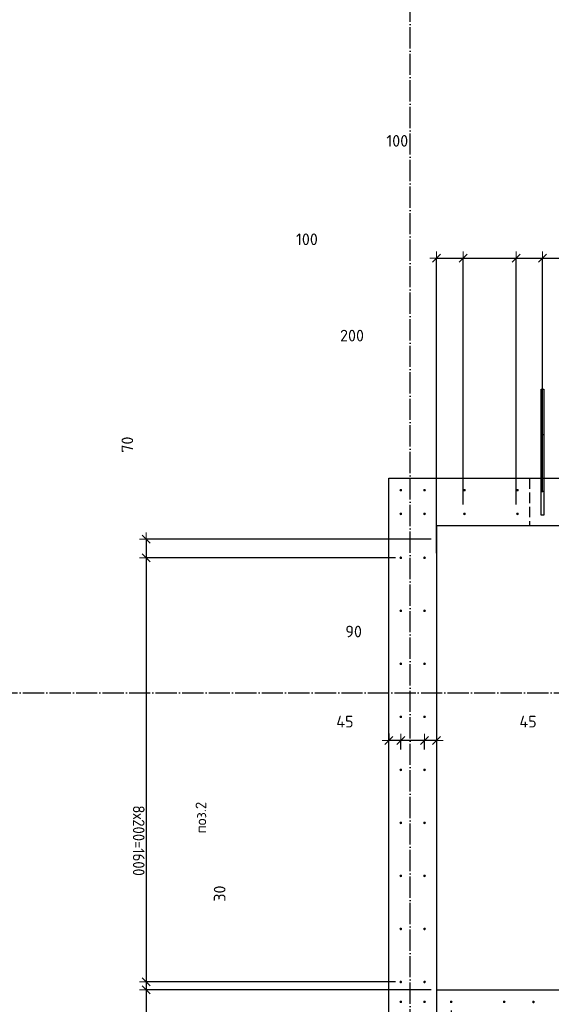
# Model space of a CAD drawing. Header units: millimetres. Extents: x -2995 to 47287, y -2809 to 58122.
# Tile 47 of 143: x 6927 to 8933, y 34445 to 38159. Entities that reach past the tile are written whole.
import ezdxf

# ---------------------------------------------------------------- set-up
doc = ezdxf.new("R2010")
doc.units = ezdxf.units.MM
doc.header["$PDMODE"] = 65
for name, pattern in [('______11', [100, 80, -10, 0, -10]), ('______2', [54, 40, -14]), ('______5', [220, 160, -20, 20, -20])]:
    doc.linetypes.add(name, pattern=pattern)
for name, color, linetype, lineweight in [('Standard', 7, 'Continuous', 25), ('Арм.стержн. вертикальными 1', 22, 'Continuous', 35), ('Размерная линия_ общее', 7, 'Continuous', 13)]:
    doc.layers.add(name, color=color, linetype=linetype, lineweight=lineweight)
doc.layers.add('Осевая линия_ общее', color=7, linetype='______5', lineweight=13, true_color=0xa0a0a0)
doc.styles.add('ISOCPEUR', font='ISOCPEUR')
doc.dimstyles.new('DIMSTYLE_14', dxfattribs={"dimtxt": 44, "dimasz": 50, "dimexe": 0, "dimexo": 0, "dimgap": 22, "dimtad": 0, "dimdec": 0, "dimrnd": 5, "dimzin": 12, "dimdsep": 46, "dimtxsty": 'ISOCPEUR', "dimblk1": 'ALL_ML_STRICH', "dimblk2": 'ALL_ML_STRICH', "dimsah": 1, "dimcen": 0, "dimclrd": 7, "dimclre": 256, "dimclrt": 7, "dimadec": 0, "dimazin": 0, "dimtfac": 1, "dimtdec": 0, "dimtix": 1, "dimtmove": 2, "dimatfit": 3, "dimfxl": 0, "dimtzin": 0, "dimlwd": 0, "dimlwe": -3, "dimarcsym": 0})
doc.dimstyles.new('DIMSTYLE_3', dxfattribs={"dimtxt": 44, "dimasz": 50, "dimexe": 0, "dimexo": 0, "dimgap": 22, "dimtad": 2, "dimdec": 0, "dimrnd": 5, "dimzin": 12, "dimdsep": 46, "dimtxsty": 'ISOCPEUR', "dimblk1": 'ALL_ML_STRICH', "dimblk2": 'ALL_ML_STRICH', "dimsah": 1, "dimcen": 0, "dimclrd": 7, "dimclre": 256, "dimclrt": 7, "dimadec": 0, "dimazin": 0, "dimtfac": 1, "dimtdec": 0, "dimtix": 1, "dimtmove": 2, "dimatfit": 3, "dimfxl": 0, "dimtzin": 0, "dimlwd": 0, "dimlwe": -3, "dimarcsym": 0})
doc.dimstyles.new('DIMSTYLE_8', dxfattribs={"dimtxt": 44, "dimasz": 50, "dimexe": 0, "dimexo": 0, "dimgap": 22, "dimtad": 2, "dimdec": 0, "dimrnd": 5, "dimzin": 12, "dimdsep": 46, "dimtxsty": 'ISOCPEUR', "dimblk1": 'ALL_ML_STRICH', "dimblk2": 'ALL_ML_STRICH', "dimsah": 1, "dimcen": 0, "dimclrd": 7, "dimclre": 256, "dimclrt": 7, "dimadec": 0, "dimazin": 0, "dimtfac": 1, "dimtdec": 0, "dimtix": 1, "dimtmove": 2, "dimatfit": 3, "dimfxl": 0, "dimtvp": 1.2, "dimtzin": 0, "dimlwd": 0, "dimlwe": -3, "dimarcsym": 0})

# ---------------------------------------------------------------- blocks, each defined once
blk = doc.blocks.new('ALL_ML_STRICH')
at = {"color": 0, "linetype": 'ByBlock', "lineweight": -2}
for p, q in [((-1, 0), (0.5, 0)), ((-0.3, -0.3), (0.3, 0.3)), ((0, -0.5), (0, 0.5))]:
    blk.add_line(p, q, dxfattribs=at)
blk = doc.blocks.new('*D110')
at = {"layer": 'DEFPOINTS', "color": 7, "linetype": 'Continuous', "lineweight": 13, "transparency": 33554687}
for p in [(7404.4, 36200), (8500, 36200), (8365, 36129.5)]:
    blk.add_point(p, dxfattribs=at)
at = {"layer": 'Размерная линия_ общее', "color": 253, "linetype": 'Continuous', "lineweight": -2, "true_color": 0xa0a0a0, "transparency": 33554687}
for p, q in [((8480, 36200), (7404.4, 36200)), ((8345, 36129.5), (7404.4, 36129.5))]:
    blk.add_line(p, q, dxfattribs=at)
at = {"layer": 'Размерная линия_ общее', "color": 7, "linetype": 'Continuous', "lineweight": -2, "transparency": 33554687}
blk.add_line((7404.4, 36200), (7404.4, 36129.5), dxfattribs=at)
at = {"layer": 'Размерная линия_ общее', "color": 7, "linetype": 'Continuous', "lineweight": 13, "transparency": 33554687, "xscale": 50, "yscale": 50, "zscale": 50}
for p, rotation in [((7404.4, 36200), 90), ((7404.4, 36129.5), 270)]:
    blk.add_blockref('ALL_ML_STRICH', p, dxfattribs=dict(at, rotation=rotation))
at = {"layer": 'Размерная линия_ общее', "color": 7, "linetype": 'Continuous', "lineweight": 13, "transparency": 33554687, "insert": (7333.5, 36556.1), "char_height": 44, "width": 88, "attachment_point": 5, "rotation": 90, "style": 'ISOCPEUR'}
blk.add_mtext('\\A1;{70}', dxfattribs=at)
blk = doc.blocks.new('*D111')
at = {"layer": 'DEFPOINTS', "color": 7, "linetype": 'Continuous', "lineweight": 13, "transparency": 33554687}
for p in [(7404.4, 36129.5), (8365, 36129.5), (8365, 34529.5)]:
    blk.add_point(p, dxfattribs=at)
at = {"layer": 'Размерная линия_ общее', "color": 253, "linetype": 'Continuous', "lineweight": -2, "true_color": 0xa0a0a0, "transparency": 33554687}
for p, q in [((8345, 36129.5), (7404.4, 36129.5)), ((8345, 34529.5), (7404.4, 34529.5))]:
    blk.add_line(p, q, dxfattribs=at)
at = {"layer": 'Размерная линия_ общее', "color": 7, "linetype": 'Continuous', "lineweight": -2, "transparency": 33554687}
blk.add_line((7404.4, 36129.5), (7404.4, 34529.5), dxfattribs=at)
at = {"layer": 'Размерная линия_ общее', "color": 7, "linetype": 'Continuous', "lineweight": 13, "transparency": 33554687, "xscale": 50, "yscale": 50, "zscale": 50}
for p, rotation in [((7404.4, 36129.5), 90), ((7404.4, 34529.5), 270)]:
    blk.add_blockref('ALL_ML_STRICH', p, dxfattribs=dict(at, rotation=rotation))
at = {"layer": 'Размерная линия_ общее', "color": 7, "linetype": 'Continuous', "lineweight": 13, "transparency": 33554687, "insert": (7398.4, 35195.5), "char_height": 44, "width": 2.2, "attachment_point": 1, "rotation": 270, "line_spacing_factor": 0.60241, "style": 'ISOCPEUR'}
blk.add_mtext('\\W0.91;8х200=1600', dxfattribs=at)
blk = doc.blocks.new('*D112')
at = {"layer": 'DEFPOINTS', "color": 7, "linetype": 'Continuous', "lineweight": 13, "transparency": 33554687}
for p in [(7404.4, 34529.5), (8365, 34529.5), (8500, 34500)]:
    blk.add_point(p, dxfattribs=at)
at = {"layer": 'Размерная линия_ общее', "color": 253, "linetype": 'Continuous', "lineweight": -2, "true_color": 0xa0a0a0, "transparency": 33554687}
for p, q in [((8345, 34529.5), (7404.4, 34529.5)), ((8480, 34500), (7404.4, 34500))]:
    blk.add_line(p, q, dxfattribs=at)
at = {"layer": 'Размерная линия_ общее', "color": 7, "linetype": 'Continuous', "lineweight": -2, "transparency": 33554687}
blk.add_line((7404.4, 34529.5), (7404.4, 34500), dxfattribs=at)
at = {"layer": 'Размерная линия_ общее', "color": 7, "linetype": 'Continuous', "lineweight": 13, "transparency": 33554687, "xscale": 50, "yscale": 50, "zscale": 50}
for p, rotation in [((7404.4, 34529.5), 90), ((7404.4, 34500), 270)]:
    blk.add_blockref('ALL_ML_STRICH', p, dxfattribs=dict(at, rotation=rotation))
at = {"layer": 'Размерная линия_ общее', "color": 7, "linetype": 'Continuous', "lineweight": 13, "transparency": 33554687, "insert": (7681.5, 34862.6), "char_height": 44, "width": 88, "attachment_point": 5, "rotation": 90, "style": 'ISOCPEUR'}
blk.add_mtext('\\A1;{30}', dxfattribs=at)
blk = doc.blocks.new('*D113')
at = {"layer": 'DEFPOINTS', "color": 7, "linetype": 'Continuous', "lineweight": 13, "transparency": 33554687}
for p in [(7404.4, 34500), (8500, 34500), (8820, 34320)]:
    blk.add_point(p, dxfattribs=at)
at = {"layer": 'Размерная линия_ общее', "color": 253, "linetype": 'Continuous', "lineweight": -2, "true_color": 0xa0a0a0, "transparency": 33554687}
for p, q in [((8480, 34500), (7404.4, 34500)), ((8800, 34320), (7404.4, 34320))]:
    blk.add_line(p, q, dxfattribs=at)
at = {"layer": 'Размерная линия_ общее', "color": 7, "linetype": 'Continuous', "lineweight": -2, "transparency": 33554687}
blk.add_line((7404.4, 34500), (7404.4, 34320), dxfattribs=at)
at = {"layer": 'Размерная линия_ общее', "color": 7, "linetype": 'Continuous', "lineweight": 13, "transparency": 33554687, "xscale": 50, "yscale": 50, "zscale": 50}
for p, rotation in [((7404.4, 34500), 90), ((7404.4, 34320), 270)]:
    blk.add_blockref('ALL_ML_STRICH', p, dxfattribs=dict(at, rotation=rotation))
at = {"layer": 'Размерная линия_ общее', "color": 7, "linetype": 'Continuous', "lineweight": 13, "transparency": 33554687, "insert": (7073.8, 34341), "char_height": 44, "width": 132, "attachment_point": 5, "rotation": 90, "style": 'ISOCPEUR'}
blk.add_mtext('\\A1;{180}', dxfattribs=at)
blk = doc.blocks.new('*D123')
at = {"layer": 'DEFPOINTS', "color": 7, "linetype": 'Continuous', "lineweight": 13, "transparency": 33554687}
for p in [(8500, 35486.8), (8500, 35440), (8454.5, 35386.3)]:
    blk.add_point(p, dxfattribs=at)
at = {"layer": 'Размерная линия_ общее', "color": 253, "linetype": 'Continuous', "lineweight": -2, "true_color": 0xa0a0a0, "transparency": 33554687}
for p, q in [((8454.5, 35406.3), (8454.5, 35440)), ((8500, 35466.8), (8500, 35440))]:
    blk.add_line(p, q, dxfattribs=at)
at = {"layer": 'Размерная линия_ общее', "color": 7, "linetype": 'Continuous', "lineweight": -2, "transparency": 33554687}
blk.add_line((8500, 35440), (8454.5, 35440), dxfattribs=at)
at = {"layer": 'Размерная линия_ общее', "color": 7, "linetype": 'Continuous', "lineweight": 13, "transparency": 33554687, "xscale": 50, "yscale": 50, "zscale": 50}
for p, rotation in [((8454.5, 35440), 180), ((8500, 35440), 360)]:
    blk.add_blockref('ALL_ML_STRICH', p, dxfattribs=dict(at, rotation=rotation))
at = {"layer": 'Размерная линия_ общее', "color": 7, "linetype": 'Continuous', "lineweight": 13, "transparency": 33554687, "insert": (8844.9, 35511.4), "char_height": 44, "width": 88, "attachment_point": 5, "style": 'ISOCPEUR'}
blk.add_mtext('\\A1;{45}', dxfattribs=at)
blk = doc.blocks.new('*D124')
at = {"layer": 'DEFPOINTS', "color": 7, "linetype": 'Continuous', "lineweight": 13, "transparency": 33554687}
for p in [(8454.5, 35440), (8365, 35386.3), (8454.5, 35386.3)]:
    blk.add_point(p, dxfattribs=at)
at = {"layer": 'Размерная линия_ общее', "color": 253, "linetype": 'Continuous', "lineweight": -2, "true_color": 0xa0a0a0, "transparency": 33554687}
for p, q in [((8365, 35406.3), (8365, 35440)), ((8454.5, 35406.3), (8454.5, 35440))]:
    blk.add_line(p, q, dxfattribs=at)
at = {"layer": 'Размерная линия_ общее', "color": 7, "linetype": 'Continuous', "lineweight": -2, "transparency": 33554687}
blk.add_line((8454.5, 35440), (8365, 35440), dxfattribs=at)
at = {"layer": 'Размерная линия_ общее', "color": 7, "linetype": 'Continuous', "lineweight": 13, "transparency": 33554687, "xscale": 50, "yscale": 50, "zscale": 50}
for p, rotation in [((8365, 35440), 180), ((8454.5, 35440), 360)]:
    blk.add_blockref('ALL_ML_STRICH', p, dxfattribs=dict(at, rotation=rotation))
at = {"layer": 'Размерная линия_ общее', "color": 7, "linetype": 'Continuous', "lineweight": 13, "transparency": 33554687, "insert": (8187.2, 35851.3), "char_height": 44, "width": 88, "attachment_point": 5, "style": 'ISOCPEUR'}
blk.add_mtext('\\A1;{90}', dxfattribs=at)
blk = doc.blocks.new('*D125')
at = {"layer": 'DEFPOINTS', "color": 7, "linetype": 'Continuous', "lineweight": 13, "transparency": 33554687}
for p in [(8320, 35486.8), (8365, 35440), (8365, 35386.3)]:
    blk.add_point(p, dxfattribs=at)
at = {"layer": 'Размерная линия_ общее', "color": 253, "linetype": 'Continuous', "lineweight": -2, "true_color": 0xa0a0a0, "transparency": 33554687}
for p, q in [((8320, 35466.8), (8320, 35440)), ((8365, 35406.3), (8365, 35440))]:
    blk.add_line(p, q, dxfattribs=at)
at = {"layer": 'Размерная линия_ общее', "color": 7, "linetype": 'Continuous', "lineweight": -2, "transparency": 33554687}
blk.add_line((8365, 35440), (8320, 35440), dxfattribs=at)
at = {"layer": 'Размерная линия_ общее', "color": 7, "linetype": 'Continuous', "lineweight": 13, "transparency": 33554687, "xscale": 50, "yscale": 50, "zscale": 50}
for p, rotation in [((8320, 35440), 180), ((8365, 35440), 360)]:
    blk.add_blockref('ALL_ML_STRICH', p, dxfattribs=dict(at, rotation=rotation))
at = {"layer": 'Размерная линия_ общее', "color": 7, "linetype": 'Continuous', "lineweight": 13, "transparency": 33554687, "insert": (8154.2, 35511.6), "char_height": 44, "width": 88, "attachment_point": 5, "style": 'ISOCPEUR'}
blk.add_mtext('\\A1;{45}', dxfattribs=at)
blk = doc.blocks.new('СЛОЖНЫЙ_ОБЪЕКТ_0')
at = {"layer": 'Осевая линия_ общее', "color": 253, "linetype": '______11', "lineweight": -3, "true_color": 0xa0a0a0, "transparency": 33554687}
for p, q in [((8400, -2590), (8400, 47490)), ((-2770, 35620), (18570, 35620))]:
    blk.add_line(p, q, dxfattribs=at)
blk = doc.blocks.new('*D303')
at = {"layer": 'DEFPOINTS', "color": 7, "linetype": 'Continuous', "lineweight": 13, "transparency": 33554687}
for p in [(8500, 37260), (8600, 36310.8), (8500, 36126.3)]:
    blk.add_point(p, dxfattribs=at)
at = {"layer": 'Размерная линия_ общее', "color": 253, "linetype": 'Continuous', "lineweight": -2, "true_color": 0xa0a0a0, "transparency": 33554687}
for p, q in [((8500, 36146.3), (8500, 37260)), ((8600, 36330.8), (8600, 37260))]:
    blk.add_line(p, q, dxfattribs=at)
at = {"layer": 'Размерная линия_ общее', "color": 7, "linetype": 'Continuous', "lineweight": -2, "transparency": 33554687}
blk.add_line((8500, 37260), (8600, 37260), dxfattribs=at)
at = {"layer": 'Размерная линия_ общее', "color": 7, "linetype": 'Continuous', "lineweight": 13, "transparency": 33554687, "xscale": 50, "yscale": 50, "zscale": 50, "rotation": 180}
blk.add_blockref('ALL_ML_STRICH', (8500, 37260), dxfattribs=at)
at = {"layer": 'Размерная линия_ общее', "color": 7, "linetype": 'Continuous', "lineweight": 13, "transparency": 33554687, "xscale": 50, "yscale": 50, "zscale": 50}
blk.add_blockref('ALL_ML_STRICH', (8600, 37260), dxfattribs=at)
at = {"layer": 'Размерная линия_ общее', "color": 7, "linetype": 'Continuous', "lineweight": 13, "transparency": 33554687, "insert": (8011, 37330.9), "char_height": 44, "width": 132, "attachment_point": 5, "style": 'ISOCPEUR'}
blk.add_mtext('\\A1;{100}', dxfattribs=at)
blk = doc.blocks.new('*D304')
at = {"layer": 'DEFPOINTS', "color": 7, "linetype": 'Continuous', "lineweight": 13, "transparency": 33554687}
for p in [(8600, 37260), (8600, 36310.8), (8800, 36310.8)]:
    blk.add_point(p, dxfattribs=at)
at = {"layer": 'Размерная линия_ общее', "color": 253, "linetype": 'Continuous', "lineweight": -2, "true_color": 0xa0a0a0, "transparency": 33554687}
for p, q in [((8600, 36330.8), (8600, 37260)), ((8800, 36330.8), (8800, 37260))]:
    blk.add_line(p, q, dxfattribs=at)
at = {"layer": 'Размерная линия_ общее', "color": 7, "linetype": 'Continuous', "lineweight": -2, "transparency": 33554687}
blk.add_line((8600, 37260), (8800, 37260), dxfattribs=at)
at = {"layer": 'Размерная линия_ общее', "color": 7, "linetype": 'Continuous', "lineweight": 13, "transparency": 33554687, "xscale": 50, "yscale": 50, "zscale": 50, "rotation": 180}
blk.add_blockref('ALL_ML_STRICH', (8600, 37260), dxfattribs=at)
at = {"layer": 'Размерная линия_ общее', "color": 7, "linetype": 'Continuous', "lineweight": 13, "transparency": 33554687, "xscale": 50, "yscale": 50, "zscale": 50}
blk.add_blockref('ALL_ML_STRICH', (8800, 37260), dxfattribs=at)
at = {"layer": 'Размерная линия_ общее', "color": 7, "linetype": 'Continuous', "lineweight": 13, "transparency": 33554687, "insert": (8181, 36967.4), "char_height": 44, "width": 132, "attachment_point": 5, "style": 'ISOCPEUR'}
blk.add_mtext('\\A1;{200}', dxfattribs=at)
blk = doc.blocks.new('*D305')
at = {"layer": 'DEFPOINTS', "color": 7, "linetype": 'Continuous', "lineweight": 13, "transparency": 33554687}
for p in [(8800, 37260), (8900, 36356.3), (8800, 36310.8)]:
    blk.add_point(p, dxfattribs=at)
at = {"layer": 'Размерная линия_ общее', "color": 253, "linetype": 'Continuous', "lineweight": -2, "true_color": 0xa0a0a0, "transparency": 33554687}
for p, q in [((8800, 36330.8), (8800, 37260)), ((8900, 36376.3), (8900, 37260))]:
    blk.add_line(p, q, dxfattribs=at)
at = {"layer": 'Размерная линия_ общее', "color": 7, "linetype": 'Continuous', "lineweight": -2, "transparency": 33554687}
blk.add_line((8800, 37260), (8900, 37260), dxfattribs=at)
at = {"layer": 'Размерная линия_ общее', "color": 7, "linetype": 'Continuous', "lineweight": 13, "transparency": 33554687, "xscale": 50, "yscale": 50, "zscale": 50, "rotation": 180}
blk.add_blockref('ALL_ML_STRICH', (8800, 37260), dxfattribs=at)
at = {"layer": 'Размерная линия_ общее', "color": 7, "linetype": 'Continuous', "lineweight": 13, "transparency": 33554687, "xscale": 50, "yscale": 50, "zscale": 50}
blk.add_blockref('ALL_ML_STRICH', (8900, 37260), dxfattribs=at)
at = {"layer": 'Размерная линия_ общее', "color": 7, "linetype": 'Continuous', "lineweight": 13, "transparency": 33554687, "insert": (8351.8, 37702), "char_height": 44, "width": 132, "attachment_point": 5, "style": 'ISOCPEUR'}
blk.add_mtext('\\A1;{100}', dxfattribs=at)
blk = doc.blocks.new('*D306')
at = {"layer": 'DEFPOINTS', "color": 7, "linetype": 'Continuous', "lineweight": 13, "transparency": 33554687}
for p in [(8900, 37260), (8900, 36356.3), (9700, 36356.3)]:
    blk.add_point(p, dxfattribs=at)
at = {"layer": 'Размерная линия_ общее', "color": 253, "linetype": 'Continuous', "lineweight": -2, "true_color": 0xa0a0a0, "transparency": 33554687}
for p, q in [((8900, 36376.3), (8900, 37260)), ((9700, 36376.3), (9700, 37260))]:
    blk.add_line(p, q, dxfattribs=at)
at = {"layer": 'Размерная линия_ общее', "color": 7, "linetype": 'Continuous', "lineweight": -2, "transparency": 33554687}
blk.add_line((8900, 37260), (9700, 37260), dxfattribs=at)
at = {"layer": 'Размерная линия_ общее', "color": 7, "linetype": 'Continuous', "lineweight": 13, "transparency": 33554687, "xscale": 50, "yscale": 50, "zscale": 50, "rotation": 180}
blk.add_blockref('ALL_ML_STRICH', (8900, 37260), dxfattribs=at)
at = {"layer": 'Размерная линия_ общее', "color": 7, "linetype": 'Continuous', "lineweight": 13, "transparency": 33554687, "xscale": 50, "yscale": 50, "zscale": 50}
blk.add_blockref('ALL_ML_STRICH', (9700, 37260), dxfattribs=at)
at = {"layer": 'Размерная линия_ общее', "color": 7, "linetype": 'Continuous', "lineweight": 13, "transparency": 33554687, "insert": (9230, 37354), "char_height": 44, "width": 2.2, "attachment_point": 1, "line_spacing_factor": 0.60241, "style": 'ISOCPEUR'}
blk.add_mtext('\\W0.91;4х200', dxfattribs=at)
blk = doc.blocks.new('*D326')
at = {"layer": 'DEFPOINTS', "color": 7, "linetype": 'Continuous', "lineweight": 13, "transparency": 33554687}
for p in [(8500, 34576.3), (8555, 34441.3), (8500, 33500.3)]:
    blk.add_point(p, dxfattribs=at)
at = {"layer": 'Размерная линия_ общее', "color": 253, "linetype": 'Continuous', "lineweight": -2, "true_color": 0xa0a0a0, "transparency": 33554687}
for p, q in [((8500, 34556.3), (8500, 33500.3)), ((8555, 34421.3), (8555, 33500.3))]:
    blk.add_line(p, q, dxfattribs=at)
at = {"layer": 'Размерная линия_ общее', "color": 7, "linetype": 'Continuous', "lineweight": -2, "transparency": 33554687}
blk.add_line((8500, 33500.3), (8555, 33500.3), dxfattribs=at)
at = {"layer": 'Размерная линия_ общее', "color": 7, "linetype": 'Continuous', "lineweight": 13, "transparency": 33554687, "xscale": 50, "yscale": 50, "zscale": 50, "rotation": 180}
blk.add_blockref('ALL_ML_STRICH', (8500, 33500.3), dxfattribs=at)
at = {"layer": 'Размерная линия_ общее', "color": 7, "linetype": 'Continuous', "lineweight": 13, "transparency": 33554687, "xscale": 50, "yscale": 50, "zscale": 50}
blk.add_blockref('ALL_ML_STRICH', (8555, 33500.3), dxfattribs=at)
at = {"layer": 'Размерная линия_ общее', "color": 7, "linetype": 'Continuous', "lineweight": 13, "transparency": 33554687, "insert": (8100.3, 33572.2), "char_height": 44, "width": 88, "attachment_point": 5, "style": 'ISOCPEUR'}
blk.add_mtext('\\A1;{55}', dxfattribs=at)

msp = doc.modelspace()

# ---------------------------------------------------------------- hatches: boundary and pattern name
at = {"layer": 'Арм.стержн. вертикальными 1', "linetype": 'Continuous', "lineweight": 50, "transparency": 33554687}
for points in [[(8370, 36384.5), (8369.6, 36386.4), (8368.5, 36388.1), (8366.9, 36389.2), (8365, 36389.5), (8363.1, 36389.2), (8361.4, 36388.1), (8360.4, 36386.4), (8360, 36384.5), (8360.4, 36382.6), (8361.4, 36381), (8363.1, 36379.9), (8365, 36379.5), (8366.9, 36379.9), (8368.5, 36381), (8369.6, 36382.6)], [(8459.5, 36384.5), (8459.1, 36386.4), (8458, 36388.1), (8456.4, 36389.2), (8454.5, 36389.5), (8452.6, 36389.2), (8451, 36388.1), (8449.9, 36386.4), (8449.5, 36384.5), (8449.9, 36382.6), (8451, 36381), (8452.6, 36379.9), (8454.5, 36379.5), (8456.4, 36379.9), (8458, 36381), (8459.1, 36382.6)], [(8610, 36384.5), (8609.6, 36386.4), (8608.5, 36388.1), (8606.9, 36389.2), (8605, 36389.5), (8603.1, 36389.2), (8601.4, 36388.1), (8600.4, 36386.4), (8600, 36384.5), (8600.4, 36382.6), (8601.4, 36381), (8603.1, 36379.9), (8605, 36379.5), (8606.9, 36379.9), (8608.5, 36381), (8609.6, 36382.6)], [(8810, 36384.5), (8809.6, 36386.4), (8808.5, 36388.1), (8806.9, 36389.2), (8805, 36389.5), (8803.1, 36389.2), (8801.4, 36388.1), (8800.4, 36386.4), (8800, 36384.5), (8800.4, 36382.6), (8801.4, 36381), (8803.1, 36379.9), (8805, 36379.5), (8806.9, 36379.9), (8808.5, 36381), (8809.6, 36382.6)], [(8370, 36295), (8369.6, 36296.9), (8368.5, 36298.5), (8366.9, 36299.6), (8365, 36300), (8363.1, 36299.6), (8361.4, 36298.5), (8360.4, 36296.9), (8360, 36295), (8360.4, 36293.1), (8361.4, 36291.5), (8363.1, 36290.4), (8365, 36290), (8366.9, 36290.4), (8368.5, 36291.5), (8369.6, 36293.1)], [(8459.5, 36295), (8459.1, 36296.9), (8458, 36298.5), (8456.4, 36299.6), (8454.5, 36300), (8452.6, 36299.6), (8451, 36298.5), (8449.9, 36296.9), (8449.5, 36295), (8449.9, 36293.1), (8451, 36291.5), (8452.6, 36290.4), (8454.5, 36290), (8456.4, 36290.4), (8458, 36291.5), (8459.1, 36293.1)], [(8610, 36295), (8609.6, 36296.9), (8608.5, 36298.5), (8606.9, 36299.6), (8605, 36300), (8603.1, 36299.6), (8601.4, 36298.5), (8600.4, 36296.9), (8600, 36295), (8600.4, 36293.1), (8601.4, 36291.5), (8603.1, 36290.4), (8605, 36290), (8606.9, 36290.4), (8608.5, 36291.5), (8609.6, 36293.1)], [(8810, 36295), (8809.6, 36296.9), (8808.5, 36298.5), (8806.9, 36299.6), (8805, 36300), (8803.1, 36299.6), (8801.4, 36298.5), (8800.4, 36296.9), (8800, 36295), (8800.4, 36293.1), (8801.4, 36291.5), (8803.1, 36290.4), (8805, 36290), (8806.9, 36290.4), (8808.5, 36291.5), (8809.6, 36293.1)], [(8370, 36129.5), (8369.6, 36131.4), (8368.5, 36133), (8366.9, 36134.1), (8365, 36134.5), (8363.1, 36134.1), (8361.4, 36133), (8360.4, 36131.4), (8360, 36129.5), (8360.4, 36127.6), (8361.4, 36126), (8363.1, 36124.9), (8365, 36124.5), (8366.9, 36124.9), (8368.5, 36126), (8369.6, 36127.6)], [(8459.5, 36129.5), (8459.1, 36131.4), (8458, 36133), (8456.4, 36134.1), (8454.5, 36134.5), (8452.6, 36134.1), (8451, 36133), (8449.9, 36131.4), (8449.5, 36129.5), (8449.9, 36127.6), (8451, 36126), (8452.6, 36124.9), (8454.5, 36124.5), (8456.4, 36124.9), (8458, 36126), (8459.1, 36127.6)], [(8370, 35929.5), (8369.6, 35931.4), (8368.5, 35933), (8366.9, 35934.1), (8365, 35934.5), (8363.1, 35934.1), (8361.4, 35933), (8360.4, 35931.4), (8360, 35929.5), (8360.4, 35927.6), (8361.4, 35926), (8363.1, 35924.9), (8365, 35924.5), (8366.9, 35924.9), (8368.5, 35926), (8369.6, 35927.6)], [(8459.5, 35929.5), (8459.1, 35931.4), (8458, 35933), (8456.4, 35934.1), (8454.5, 35934.5), (8452.6, 35934.1), (8451, 35933), (8449.9, 35931.4), (8449.5, 35929.5), (8449.9, 35927.6), (8451, 35926), (8452.6, 35924.9), (8454.5, 35924.5), (8456.4, 35924.9), (8458, 35926), (8459.1, 35927.6)], [(8370, 35729.5), (8369.6, 35731.4), (8368.5, 35733), (8366.9, 35734.1), (8365, 35734.5), (8363.1, 35734.1), (8361.4, 35733), (8360.4, 35731.4), (8360, 35729.5), (8360.4, 35727.6), (8361.4, 35726), (8363.1, 35724.9), (8365, 35724.5), (8366.9, 35724.9), (8368.5, 35726), (8369.6, 35727.6)], [(8459.5, 35729.5), (8459.1, 35731.4), (8458, 35733), (8456.4, 35734.1), (8454.5, 35734.5), (8452.6, 35734.1), (8451, 35733), (8449.9, 35731.4), (8449.5, 35729.5), (8449.9, 35727.6), (8451, 35726), (8452.6, 35724.9), (8454.5, 35724.5), (8456.4, 35724.9), (8458, 35726), (8459.1, 35727.6)], [(8370, 35529.5), (8369.6, 35531.4), (8368.5, 35533), (8366.9, 35534.1), (8365, 35534.5), (8363.1, 35534.1), (8361.4, 35533), (8360.4, 35531.4), (8360, 35529.5), (8360.4, 35527.6), (8361.4, 35526), (8363.1, 35524.9), (8365, 35524.5), (8366.9, 35524.9), (8368.5, 35526), (8369.6, 35527.6)], [(8459.5, 35529.5), (8459.1, 35531.4), (8458, 35533), (8456.4, 35534.1), (8454.5, 35534.5), (8452.6, 35534.1), (8451, 35533), (8449.9, 35531.4), (8449.5, 35529.5), (8449.9, 35527.6), (8451, 35526), (8452.6, 35524.9), (8454.5, 35524.5), (8456.4, 35524.9), (8458, 35526), (8459.1, 35527.6)], [(8370, 35329.5), (8369.6, 35331.4), (8368.5, 35333), (8366.9, 35334.1), (8365, 35334.5), (8363.1, 35334.1), (8361.4, 35333), (8360.4, 35331.4), (8360, 35329.5), (8360.4, 35327.6), (8361.4, 35326), (8363.1, 35324.9), (8365, 35324.5), (8366.9, 35324.9), (8368.5, 35326), (8369.6, 35327.6)], [(8459.5, 35329.5), (8459.1, 35331.4), (8458, 35333), (8456.4, 35334.1), (8454.5, 35334.5), (8452.6, 35334.1), (8451, 35333), (8449.9, 35331.4), (8449.5, 35329.5), (8449.9, 35327.6), (8451, 35326), (8452.6, 35324.9), (8454.5, 35324.5), (8456.4, 35324.9), (8458, 35326), (8459.1, 35327.6)], [(8370, 35129.5), (8369.6, 35131.4), (8368.5, 35133), (8366.9, 35134.1), (8365, 35134.5), (8363.1, 35134.1), (8361.4, 35133), (8360.4, 35131.4), (8360, 35129.5), (8360.4, 35127.6), (8361.4, 35126), (8363.1, 35124.9), (8365, 35124.5), (8366.9, 35124.9), (8368.5, 35126), (8369.6, 35127.6)], [(8459.5, 35129.5), (8459.1, 35131.4), (8458, 35133), (8456.4, 35134.1), (8454.5, 35134.5), (8452.6, 35134.1), (8451, 35133), (8449.9, 35131.4), (8449.5, 35129.5), (8449.9, 35127.6), (8451, 35126), (8452.6, 35124.9), (8454.5, 35124.5), (8456.4, 35124.9), (8458, 35126), (8459.1, 35127.6)], [(8370, 34929.5), (8369.6, 34931.4), (8368.5, 34933), (8366.9, 34934.1), (8365, 34934.5), (8363.1, 34934.1), (8361.4, 34933), (8360.4, 34931.4), (8360, 34929.5), (8360.4, 34927.6), (8361.4, 34926), (8363.1, 34924.9), (8365, 34924.5), (8366.9, 34924.9), (8368.5, 34926), (8369.6, 34927.6)], [(8459.5, 34929.5), (8459.1, 34931.4), (8458, 34933), (8456.4, 34934.1), (8454.5, 34934.5), (8452.6, 34934.1), (8451, 34933), (8449.9, 34931.4), (8449.5, 34929.5), (8449.9, 34927.6), (8451, 34926), (8452.6, 34924.9), (8454.5, 34924.5), (8456.4, 34924.9), (8458, 34926), (8459.1, 34927.6)], [(8370, 34729.5), (8369.6, 34731.4), (8368.5, 34733), (8366.9, 34734.1), (8365, 34734.5), (8363.1, 34734.1), (8361.4, 34733), (8360.4, 34731.4), (8360, 34729.5), (8360.4, 34727.6), (8361.4, 34726), (8363.1, 34724.9), (8365, 34724.5), (8366.9, 34724.9), (8368.5, 34726), (8369.6, 34727.6)], [(8459.5, 34729.5), (8459.1, 34731.4), (8458, 34733), (8456.4, 34734.1), (8454.5, 34734.5), (8452.6, 34734.1), (8451, 34733), (8449.9, 34731.4), (8449.5, 34729.5), (8449.9, 34727.6), (8451, 34726), (8452.6, 34724.9), (8454.5, 34724.5), (8456.4, 34724.9), (8458, 34726), (8459.1, 34727.6)], [(8370, 34529.5), (8369.6, 34531.4), (8368.5, 34533), (8366.9, 34534.1), (8365, 34534.5), (8363.1, 34534.1), (8361.4, 34533), (8360.4, 34531.4), (8360, 34529.5), (8360.4, 34527.6), (8361.4, 34526), (8363.1, 34524.9), (8365, 34524.5), (8366.9, 34524.9), (8368.5, 34526), (8369.6, 34527.6)], [(8459.5, 34529.5), (8459.1, 34531.4), (8458, 34533), (8456.4, 34534.1), (8454.5, 34534.5), (8452.6, 34534.1), (8451, 34533), (8449.9, 34531.4), (8449.5, 34529.5), (8449.9, 34527.6), (8451, 34526), (8452.6, 34524.9), (8454.5, 34524.5), (8456.4, 34524.9), (8458, 34526), (8459.1, 34527.6)], [(8370, 34454.5), (8369.6, 34456.4), (8368.5, 34458.1), (8366.9, 34459.2), (8365, 34459.5), (8363.1, 34459.2), (8361.4, 34458.1), (8360.4, 34456.4), (8360, 34454.5), (8360.4, 34452.6), (8361.4, 34451), (8363.1, 34449.9), (8365, 34449.5), (8366.9, 34449.9), (8368.5, 34451), (8369.6, 34452.6)], [(8459.5, 34454.5), (8459.1, 34456.4), (8458, 34458.1), (8456.4, 34459.2), (8454.5, 34459.5), (8452.6, 34459.2), (8451, 34458.1), (8449.9, 34456.4), (8449.5, 34454.5), (8449.9, 34452.6), (8451, 34451), (8452.6, 34449.9), (8454.5, 34449.5), (8456.4, 34449.9), (8458, 34451), (8459.1, 34452.6)], [(8560, 34454.5), (8559.6, 34456.4), (8558.5, 34458), (8556.9, 34459.1), (8555, 34459.5), (8553.1, 34459.1), (8551.5, 34458), (8550.4, 34456.4), (8550, 34454.5), (8550.4, 34452.6), (8551.5, 34451), (8553.1, 34449.9), (8555, 34449.5), (8556.9, 34449.9), (8558.5, 34451), (8559.6, 34452.6)], [(8760, 34454.5), (8759.6, 34456.4), (8758.5, 34458), (8756.9, 34459.1), (8755, 34459.5), (8753.1, 34459.1), (8751.5, 34458), (8750.4, 34456.4), (8750, 34454.5), (8750.4, 34452.6), (8751.5, 34451), (8753.1, 34449.9), (8755, 34449.5), (8756.9, 34449.9), (8758.5, 34451), (8759.6, 34452.6)], [(8870.5, 34454), (8870.1, 34455.9), (8869, 34457.6), (8867.4, 34458.7), (8865.5, 34459), (8863.6, 34458.7), (8861.9, 34457.6), (8860.8, 34455.9), (8860.5, 34454), (8860.8, 34452.1), (8861.9, 34450.5), (8863.6, 34449.4), (8865.5, 34449), (8867.4, 34449.4), (8869, 34450.5), (8870.1, 34452.1)]]:
    msp.add_hatch(color=4, dxfattribs=at).paths.add_polyline_path(points)

# ---------------------------------------------------------------- linework, layer by layer
at = {"color": 7, "linetype": 'Continuous', "lineweight": 25, "transparency": 33554687}
for p, q in [((8320, 34500), (8320, 36430)), ((8320, 36430), (8500, 36430)), ((8500, 36430), (10100, 36430)), ((8500, 36250), (8500, 34500)), ((10100, 36250), (8500, 36250)), ((8320, 34320), (8320, 34500)), ((8500, 34500), (10100, 34500))]:
    msp.add_line(p, q, dxfattribs=at)
at = {"color": 253, "linetype": '______2', "lineweight": 25, "true_color": 0xababab, "transparency": 33554687}
msp.add_line((8850, 36430), (8850, 36250), dxfattribs=at)
at = {"layer": 'Арм.стержн. вертикальными 1', "color": 4, "linetype": 'Continuous', "lineweight": 25, "transparency": 33554687}
for points in [[(8895, 36380), (8895, 36765), (8905, 36765), (8905, 36380), (8895, 36380)], [(8895, 36290), (8895, 36595), (8905, 36595), (8905, 36290), (8895, 36290)]]:
    msp.add_lwpolyline(points, dxfattribs=at)

# ---------------------------------------------------------------- block references
at = {"layer": 'Осевая линия_ общее', "color": 253, "linetype": '______11', "lineweight": -3, "true_color": 0xa0a0a0, "transparency": 33554687}
msp.add_blockref('СЛОЖНЫЙ_ОБЪЕКТ_0', (0, 0), dxfattribs=at)

# ---------------------------------------------------------------- texts
at = {"layer": 'Standard', "color": 7, "linetype": 'Continuous', "lineweight": 18, "transparency": 33554687, "insert": (7631, 35089.4), "char_height": 40, "width": 140.769, "attachment_point": 7, "rotation": 90, "style": 'ISOCPEUR'}
msp.add_mtext('\\A1;{\\fISOCPEUR|i0|b0;\\H40.000000;\\W1.000000;\\C7;поз.2}\\P', dxfattribs=at)

# ---------------------------------------------------------------- dimensions: what is measured, and where the dimension line sits
at = {"layer": 'Размерная линия_ общее', "color": 7, "linetype": 'Continuous', "lineweight": 13, "transparency": 33554687}
for base, p1, p2, dimstyle, picture, middle in [((8900, 37260), (8800, 36330.8), (8900, 36376.3), 'DIMSTYLE_8', '*D305', (8351.8, 37702)), ((8600, 37260), (8500, 36146.3), (8600, 36330.8), 'DIMSTYLE_8', '*D303', (8011, 37330.9)), ((8800, 37260), (8600, 36330.8), (8800, 36330.8), 'DIMSTYLE_14', '*D304', (8181, 36967.4)), ((8555, 33500.3), (8500, 34556.3), (8555, 34421.3), 'DIMSTYLE_8', '*D326', (8100.3, 33572.2))]:
    dim = msp.add_linear_dim(base=base, p1=p1, p2=p2, dimstyle=dimstyle, override={"dimpost": '<>', "dimclrd": 7, "dimclre": 253, "dimclrt": 7, "dimlwd": 0, "dimlwe": 65533}, dxfattribs=at)
    dim.commit()
    dim.dimension.update_dxf_attribs({"geometry": picture, "text_midpoint": middle, "dimtype": 160})
dim = msp.add_linear_dim(base=(9700, 37260), p1=(8900, 36376.3), p2=(9700, 36376.3), text='\\W0.91;4х200', dimstyle='DIMSTYLE_3', override={"dimpost": '<>', "dimclrd": 7, "dimclre": 253, "dimclrt": 7, "dimlwd": 0, "dimlwe": 65533}, dxfattribs=at)
dim.commit()
dim.dimension.update_dxf_attribs({"geometry": '*D306', "text_midpoint": (9300, 37282), "dimtype": 160})
for base, p1, p2, angle, dimstyle, picture, middle in [((7404.372, 36129.5034), (8480, 36200), (8344.9721, 36129.5034), 270, 'DIMSTYLE_8', '*D110', (7333.4619, 36556.0528)), ((8364.9997, 35440), (8454.531, 35406.2997), (8364.9997, 35406.2997), 180, 'DIMSTYLE_8', '*D124', (8187.1915, 35851.3415)), ((8320, 35440), (8365, 35406.3), (8320, 35466.8), 180, 'DIMSTYLE_8', '*D125', (8154.2, 35511.6)), ((8454.531, 35440), (8500, 35466.7875), (8454.531, 35406.2997), 180, 'DIMSTYLE_8', '*D123', (8844.8756, 35511.3839)), ((7404.372, 34500), (8344.9721, 34529.5034), (8480, 34500), 270, 'DIMSTYLE_8', '*D112', (7681.47, 34862.6138)), ((7404.4, 34320), (8480, 34500), (8800, 34320), 270, 'DIMSTYLE_3', '*D113', (7073.8, 34341))]:
    dim = msp.add_linear_dim(base=base, p1=p1, p2=p2, angle=angle, dimstyle=dimstyle, override={"dimpost": '<>', "dimclrd": 7, "dimclre": 253, "dimclrt": 7, "dimlwd": 0, "dimlwe": 65533}, dxfattribs=at)
    dim.commit()
    dim.dimension.update_dxf_attribs({"geometry": picture, "text_midpoint": middle, "dimtype": 160})
dim = msp.add_linear_dim(base=(7404.4, 34529.5), p1=(8345, 36129.5), p2=(8345, 34529.5), angle=270, text='\\W0.91;8х200=1600', dimstyle='DIMSTYLE_3', override={"dimpost": '<>', "dimclrd": 7, "dimclre": 253, "dimclrt": 7, "dimlwd": 0, "dimlwe": 65533}, dxfattribs=at)
dim.commit()
dim.dimension.update_dxf_attribs({"geometry": '*D111', "text_midpoint": (7382.4, 35329.5), "dimtype": 160})

doc.saveas('drawing.dxf')
